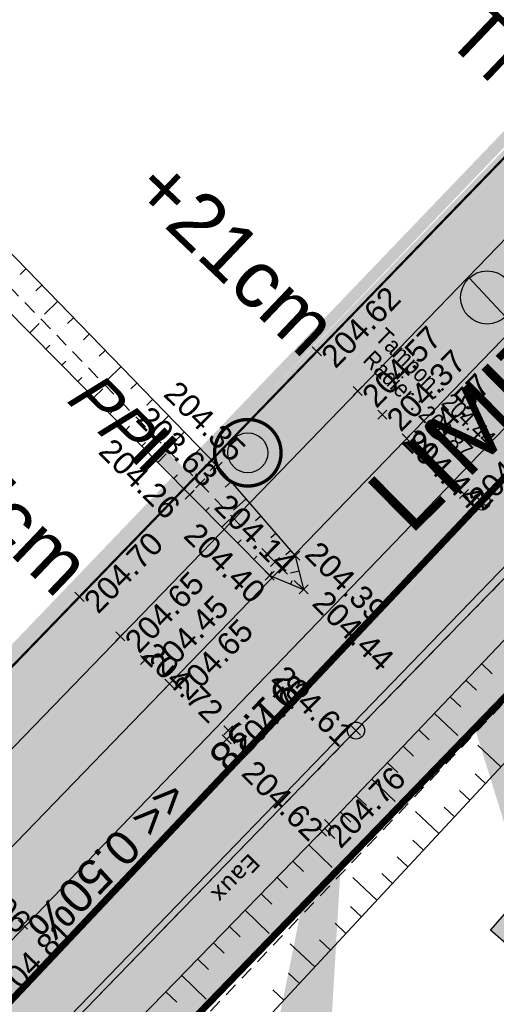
# Model space of a CAD drawing. Extents: x 1616800 to 1632437, y 2248456 to 2251974.
# Tile 18 of 256: x 1617863 to 1617884, y 2251315 to 2251358. Entities that reach past the tile are written whole.
import ezdxf
from ezdxf.enums import TextEntityAlignment as Align

# ---------------------------------------------------------------- set-up
doc = ezdxf.new("R2010")
doc.units = 0
doc.header["$LTSCALE"] = 2
doc.header["$PDMODE"] = 3
doc.header["$PDSIZE"] = 0.2
for name, pattern in [('AXES', [50.8, 31.75, -6.35, 6.35, -6.35]), ('CACHE2', [4.7625, 3.175, -1.5875]), ('CONTINU', [0]), ('FOSSE', [0.5, 0.3, -0.2]), ('Grille', [0.4, 0.2, -0.2])]:
    doc.linetypes.add(name, pattern=pattern)
doc.layers.get('0').update_dxf_attribs({"linetype": 'CONTINUOUS'})
doc.layers.add('-1-PAP-SURFACES-VOIRIE', color=1, linetype='CONTINUOUS', plot=False)
for name, color, linetype in [('0-PAP DEMANDE MAIRIE 20-06-2017', 5, 'CONTINUOUS'), ('01-PAP LOTS CONTOURS', 7, 'CONTINUOUS'), ('01-PAP- BORDURE AGGLOS', 30, 'CONTINUOUS'), ('01-PAP- BORDURE CAN CS1 ET PANNEAU SIGNAL', 5, 'CONTINUOUS'), ('01-PAP- BORDURE P1', 6, 'CONTINUOUS'), ('01-PAP- BORDURE T2', 1, 'CONTINUOUS'), ('01-PAP- NIVELLEMENT', 7, 'CONTINUOUS'), ('01-PAP- REVET EV', 93, 'CONTINUOUS'), ('01-PAP- REVET VOIE', 253, 'CONTINUOUS'), ('01-PAP-FILAIRE VOIE', 7, 'CONTINUOUS'), ('01-PAP-MARQUAGE AU SOL', 255, 'CONTINUOUS'), ('02-PAP-EP PROJET', 3, 'CONTINUOUS'), ('03-PAP-EU PROJET CANA', 1, 'CONTINUOUS'), ('03-PAP-EU TEXTE POUR 2000°', 1, 'CONTINUOUS'), ('06-PAP AEP PROJET', 5, 'CONTINUOUS'), ('06-PAP AEP PROJET TEXTE', 5, 'CONTINUOUS'), ('08-PAP RESEAU TELEPHONE PROJET', 95, 'CONTINUOUS'), ('09-PAP ECLAIRAGE PROJET', 6, 'CONTINUOUS'), ('09-TRANCHEE GAZ', 30, 'CONTINUOUS'), ('X-PTS TOPO-TEXTE TOPOALT', 8, 'CONTINUOUS'), ('X-PTS TOPO-TOPOPOINT', 8, 'CONTINUOUS'), ('Y - FDP TOPO-COTATION', 8, 'CONTINUOUS'), ('Y - FDP TOPO-LIMITES', 8, 'CONTINUOUS'), ('Y - FDP TOPO-LIMITES_ 98061', 8, 'CONTINUOUS'), ('Y - FDP TOPO-LOT CONTOUR', 8, 'CONTINUOUS'), ('Y - FDP TOPO-LOT COTATION', 8, 'CONTINUOUS'), ('Y-FDP TOPO-TOP_AXE_FOSSE', 8, 'CONTINUOUS'), ('Y-FDP TOPO-TOP_BARBULE', 8, 'CONTINUOUS'), ('Y-FDP TOPO-TOP_TALUS', 8, 'CONTINUOUS'), ('Y-RESEAU EXISTANT FDP-TOP_VANNE_RESEAU', 36, 'CONTINUOUS'), ('Y-RESEAU EXISTANT FDP-TOP_VANNE_SYMB', 36, 'CONTINUOUS'), ('Y-RESEAU EXISTANT FDP-TOP_VANNE_TEXTE', 36, 'CONTINUOUS'), ('ZZ- PAP ALT PTS PROJET', 7, 'CONTINUOUS'), ('ZZ-TopoCod', 5, 'CONTINUOUS')]:
    doc.layers.add(name, color=color, linetype=linetype)
doc.layers.add('01-PAP- REVET TROTTOIR', color=7, linetype='CONTINUOUS', true_color=0xddc49a)
doc.styles.add('Arial 2.0', font='arial.ttf', dxfattribs={"width": 0.99, "height": 0.4})
doc.styles.get("Standard").update_dxf_attribs({"font": 'arial.ttf'})
doc.styles.add('TEXTE-GAZ', font='arial.ttf', dxfattribs={"oblique": 13.5})
doc.styles.add('Verdana 2.0', font='verdana.ttf', dxfattribs={"width": 0.99, "height": 2})
doc.linetypes.add('EAUX_USÉES', pattern='A,20,-1,["EU",Standard,S=1,R=0,X=0,Y=-0.5],-2.5', length=23.5)

# ---------------------------------------------------------------- blocks, each defined once
blk = doc.blocks.new('TCPOINT')
at = {"color": 0}
blk.add_point((0, 0), dxfattribs=at)
at = {"layer": 'X-PTS TOPO-TEXTE TOPOALT'}
blk.add_attdef('ALT', text='', height=0.75, dxfattribs=at).set_placement((0.25, -0.25), align=Align.TOP_LEFT)
blk = doc.blocks.new('TCPOINT_2')
at = {"color": 0}
blk.add_point((0, 0), dxfattribs=at)
at = {"layer": 'X-PTS TOPO-TEXTE TOPOALT'}
blk.add_attdef('ALT', (0.25, 0.25), '', height=0.75, dxfattribs=at)
blk = doc.blocks.new('U014')
at = {"color": 0}
blk.add_line((0, 0), (0, 0), dxfattribs=at)
blk.add_circle((0, 0), 0.375, dxfattribs=at)
blk = doc.blocks.new('PAP PROJET NIV')
at = {"color": 0}
blk.add_point((0, 0), dxfattribs=at)
at = {"layer": 'ZZ- PAP ALT PTS PROJET', "style": 'Arial 2.0', "width": 0.99}
blk.add_attdef('ALT', text='', height=0.4, dxfattribs=at).set_placement((0.1, -0.1), align=Align.TOP_LEFT)
at = {"layer": 'ZZ-TopoCod', "style": 'Arial 2.0', "width": 0.99}
blk.add_attdef('COD', text='', height=0.12, dxfattribs=at).set_placement((-0.1, 0), align=Align.MIDDLE_RIGHT)
blk = doc.blocks.new('MAT HT 4.00m')
at = {"ltscale": 0.6}
h = blk.add_hatch(color=255, dxfattribs=at)
h.dxf.hatch_style = 1
edge = h.paths.add_edge_path()
edge.add_arc((1633920.685, 3151916.202), 0.9, 0, 360)
h = blk.add_hatch(color=256, dxfattribs=at)
h.dxf.hatch_style = 1
h.paths.add_polyline_path([(1633920.072, 3151916.861, 0.208298), (1633919.785, 3151916.202, 0.655221), (1633921.298, 3151915.543)])
blk.add_line((1633921.298, 3151915.543), (1633920.072, 3151916.861), dxfattribs=at)
blk.add_circle((1633920.685, 3151916.202), 0.9, dxfattribs=at)
blk = doc.blocks.new('RegardVisiteEU')
h = blk.add_hatch(color=256)
edge = h.paths.add_edge_path()
edge.add_arc((0, 0), 0.75, 180, 360)
edge.add_arc((0, 0), 0.75, 0, 180)
at = {"const_width": 0.075, "flags": 128}
blk.add_lwpolyline([(-0.75, 0, 1), (0.75, 0, 1)], format="xyb", close=True, dxfattribs=at)
at = {"flags": 128}
blk.add_lwpolyline([(0.45, 0, -1), (-0.45, 0, -1)], format="xyb", close=True, dxfattribs=at)
for radius in [0.75, 0.45]:
    blk.add_circle((0, 0), radius)
blk = doc.blocks.new('PP')
at = {"const_width": 0.3, "flags": 128}
for points in [[(1636799.564, 3159956.407), (1636800.875, 3159954.84)], [(1636799.18, 3159956.086), (1636800.491, 3159954.519)]]:
    blk.add_lwpolyline(points, dxfattribs=at)

msp = doc.modelspace()

# ---------------------------------------------------------------- hatches: boundary and pattern name
at = {"layer": '01-PAP- REVET EV'}
h = msp.add_hatch(color=256, dxfattribs=at)
h.dxf.hatch_style = 1
edge = h.paths.add_edge_path()
edge.add_arc((1617784.7073, 2251677.3653), 60, 247.742856, 257.468045, ccw=False)
edge.add_line((1617761.9814, 2251621.8357), (1617699.4389, 2251647.4316))
edge.add_arc((1617722.1648, 2251702.9612), 60, 233.989513, 247.742856, ccw=False)
edge.add_line((1617686.8888, 2251654.4266), (1617669.5974, 2251666.9943))
edge.add_line((1617669.5974, 2251666.9943), (1617668.4216, 2251665.3765))
edge.add_arc((1617669.2305, 2251664.7886), 1, 143.98951, 233.98951)
edge.add_line((1617668.6425, 2251663.9797), (1617685.125, 2251651.9999))
edge.add_arc((1617722.1648, 2251702.9612), 63, 233.989513, 247.742856)
edge.add_line((1617698.3026, 2251644.6551), (1617760.8451, 2251619.0592))
edge.add_arc((1617784.7073, 2251677.3653), 63, 247.742856, 257.468045)
edge.add_line((1617771.0373, 2251615.8662), (1617789.7089, 2251611.7159))
edge.add_arc((1617785.3692, 2251592.1924), 20, 59.33679, 77.46804, ccw=False)
edge.add_line((1617795.569, 2251609.396), (1617948.5955, 2251518.6683))
edge.add_arc((1617986.0799, 2251581.8916), 73.5, 239.336785, 245.06299)
edge.add_line((1617955.0907, 2251515.2438), (1617988.8085, 2251499.566))
edge.add_arc((1617979.9544, 2251480.5238), 21, -43.32991, 65.06299, ccw=False)
edge.add_line((1617995.2302, 2251466.1137), (1617894.4737, 2251359.3053))
edge.add_line((1617894.4737, 2251359.3053), (1617832.0097, 2251294.7553))
edge.add_arc((1617828.1495, 2251312.3365), 18, 282.38358, 315.94089)
edge.add_line((1617841.0847, 2251299.8193), (1617896.6428, 2251357.2328))
edge.add_line((1617896.6428, 2251357.2328), (1617997.4124, 2251464.0551))
edge.add_arc((1617979.9462, 2251480.5263), 24.0076, 316.6793, 423.74015)
edge.add_line((1617990.5682, 2251502.0563), (1617956.3555, 2251517.9641))
edge.add_arc((1617986.0799, 2251581.8916), 70.5, 239.336785, 245.06299, ccw=False)
edge.add_line((1617950.1255, 2251521.2489), (1617797.099, 2251611.9765))
edge.add_arc((1617785.3692, 2251592.1924), 23, 59.33679, 77.46804)
edge.add_line((1617790.3598, 2251614.6444), (1617771.6882, 2251618.7947))
h = msp.add_hatch(color=256, dxfattribs=at)
h.dxf.hatch_style = 1
edge = h.paths.add_edge_path()
edge.add_line((1618000.3795, 2251451.6653), (1618005.2256, 2251456.6501))
edge.add_line((1618005.2256, 2251456.6501), (1618002.5043, 2251459.2517))
edge.add_line((1618002.5043, 2251459.2517), (1617901.7042, 2251352.397))
edge.add_line((1617901.7042, 2251352.397), (1617845.5399, 2251294.3571))
edge.add_arc((1617858.4751, 2251281.8399), 18, 135.94089, 174.84047)
edge.add_line((1617840.548, 2251283.4586), (1617904.6571, 2251349.6964))
edge.add_line((1617904.6571, 2251349.6964), (1617934.7754, 2251382.3083))
edge.add_line((1617934.7754, 2251382.3083), (1618000.3795, 2251451.6653))
at = {"layer": '01-PAP- REVET TROTTOIR'}
h = msp.add_hatch(color=256, dxfattribs=at)
h.dxf.hatch_style = 1
edge = h.paths.add_edge_path()
edge.add_arc((1617784.7073, 2251677.3653), 65.5, 247.742856, 257.468045)
edge.add_line((1617770.4948, 2251613.4258), (1617789.1664, 2251609.2755))
edge.add_arc((1617785.3692, 2251592.1924), 17.5, 59.33679, 77.46804, ccw=False)
edge.add_line((1617794.294, 2251607.2455), (1617947.3206, 2251516.5179))
edge.add_arc((1617986.0799, 2251581.8916), 76, 239.336785, 245.06299)
edge.add_line((1617954.0366, 2251512.9769), (1617987.7544, 2251497.2991))
edge.add_arc((1617979.9544, 2251480.5238), 18.5, -43.32991, 65.06299, ccw=False)
edge.add_line((1617993.4116, 2251467.8292), (1617892.6661, 2251361.0323))
edge.add_line((1617892.6661, 2251361.0323), (1617834.6962, 2251301.1265))
edge.add_line((1617834.6962, 2251301.1265), (1617823.5125, 2251297.7306))
edge.add_arc((1617826.1974, 2251309.638), 12.2064, 225.71227, 257.29336, ccw=False)
edge.add_line((1617817.6742, 2251300.9002), (1617815.7598, 2251302.776))
edge.add_line((1617815.7598, 2251302.776), (1617814.0101, 2251300.9903))
edge.add_line((1617814.0101, 2251300.9903), (1617815.7202, 2251299.3168))
edge.add_arc((1617828.1494, 2251312.3364), 17.9999, 226.32876, 282.38379)
edge.add_line((1617832.0097, 2251294.7553), (1617894.4737, 2251359.3053))
edge.add_line((1617894.4737, 2251359.3053), (1617995.2302, 2251466.1137))
edge.add_arc((1617979.9544, 2251480.5238), 21, 316.67009, 425.06299)
edge.add_line((1617988.8085, 2251499.566), (1617955.0907, 2251515.2438))
edge.add_arc((1617986.0799, 2251581.8916), 73.5, 239.336785, 245.06299, ccw=False)
edge.add_line((1617948.5955, 2251518.6683), (1617795.569, 2251609.396))
edge.add_arc((1617785.3692, 2251592.1924), 20, 59.33679, 77.46804)
edge.add_line((1617789.7089, 2251611.7159), (1617771.0373, 2251615.8662))
edge.add_arc((1617784.7073, 2251677.3653), 63, 247.742856, 257.468045, ccw=False)
edge.add_line((1617760.8451, 2251619.0592), (1617698.3026, 2251644.6551))
edge.add_arc((1617722.1648, 2251702.9612), 63, 233.989513, 247.742856, ccw=False)
edge.add_line((1617685.125, 2251651.9999), (1617668.6425, 2251663.9797))
edge.add_arc((1617669.2305, 2251664.7886), 1, 143.98951, 233.98951, ccw=False)
edge.add_line((1617668.4216, 2251665.3765), (1617669.5974, 2251666.9943))
edge.add_line((1617669.5974, 2251666.9943), (1617667.9796, 2251668.1702))
edge.add_arc((1617651.5175, 2251645.5207), 28, 53.98951, 58.44705)
edge.add_line((1617666.1695, 2251669.3811), (1617662.9857, 2251665.0006))
edge.add_line((1617662.9857, 2251665.0006), (1617690.045, 2251645.3333))
edge.add_line((1617690.045, 2251645.3333), (1617759.8982, 2251616.7454))
at = {"layer": '01-PAP- REVET VOIE'}
h = msp.add_hatch(color=256, dxfattribs=at)
h.dxf.hatch_style = 1
edge = h.paths.add_edge_path()
edge.add_line((1617518.4701, 2251589.3779), (1617548.9396, 2251559.1036))
edge.add_arc((1617561.6466, 2251571.8523), 18, 134.27861, 225.09375, ccw=False)
edge.add_line((1617549.08, 2251584.7395), (1617566.9993, 2251602.2132))
edge.add_line((1617566.9993, 2251602.2132), (1617574.1589, 2251609.1947))
edge.add_line((1617574.1589, 2251609.1947), (1617587.046, 2251621.7614))
edge.add_line((1617587.046, 2251621.7614), (1617599.9332, 2251634.328))
edge.add_line((1617599.9332, 2251634.328), (1617607.0927, 2251641.3095))
edge.add_line((1617607.0927, 2251641.3095), (1617631.9693, 2251665.5674))
edge.add_arc((1617651.5175, 2251645.5207), 28, 58.44705, 134.27861, ccw=False)
edge.add_arc((1617651.5175, 2251645.5207), 28, 53.98951, 58.44705, ccw=False)
edge.add_line((1617667.9796, 2251668.1702), (1617669.5974, 2251666.9943))
edge.add_line((1617669.5974, 2251666.9943), (1617686.8888, 2251654.4266))
edge.add_arc((1617722.1648, 2251702.9612), 60, 233.989513, 247.742856)
edge.add_line((1617699.4389, 2251647.4316), (1617761.9814, 2251621.8357))
edge.add_arc((1617784.7073, 2251677.3653), 60, 247.742856, 257.468045)
edge.add_line((1617771.6882, 2251618.7947), (1617790.3598, 2251614.6444))
edge.add_arc((1617785.3692, 2251592.1924), 23, 59.33679, 77.46804, ccw=False)
edge.add_line((1617797.099, 2251611.9765), (1617950.1255, 2251521.2489))
edge.add_arc((1617986.0799, 2251581.8916), 70.5, 239.336785, 245.06299)
edge.add_line((1617956.3555, 2251517.9641), (1617990.5682, 2251502.0563))
edge.add_arc((1617979.9462, 2251480.5263), 24.0076, -43.3207, 63.74015, ccw=False)
edge.add_line((1617997.4124, 2251464.0551), (1617896.6428, 2251357.2328))
edge.add_line((1617896.6428, 2251357.2328), (1617841.0847, 2251299.8193))
edge.add_arc((1617828.0846, 2251312.4528), 18.1276, 226.78814, 315.81935, ccw=False)
edge.add_line((1617815.6727, 2251299.241), (1617845.7894, 2251269.0699))
edge.add_arc((1617858.4751, 2251281.8399), 18, 135.94089, 225.18966, ccw=False)
edge.add_line((1617845.5399, 2251294.3571), (1617901.7042, 2251352.397))
edge.add_line((1617901.7042, 2251352.397), (1618002.5043, 2251459.2517))
edge.add_arc((1617979.9481, 2251480.5257), 31.0059, 316.6756, 424.04236)
edge.add_line((1617993.5196, 2251508.4037), (1617959.3069, 2251524.3115))
edge.add_arc((1617986.0799, 2251581.8916), 63.5, 239.336785, 245.06299, ccw=False)
edge.add_line((1617953.6954, 2251527.2701), (1617941.7384, 2251534.3593))
edge.add_line((1617941.7384, 2251534.3593), (1617933.1366, 2251539.4592))
edge.add_line((1617933.1366, 2251539.4592), (1617917.6534, 2251548.639))
edge.add_line((1617917.6534, 2251548.639), (1617902.1702, 2251557.8189))
edge.add_line((1617902.1702, 2251557.8189), (1617893.5684, 2251562.9188))
edge.add_line((1617893.5684, 2251562.9188), (1617862.6019, 2251581.2785))
edge.add_line((1617862.6019, 2251581.2785), (1617854.0001, 2251586.3784))
edge.add_line((1617854.0001, 2251586.3784), (1617838.5168, 2251595.5582))
edge.add_line((1617838.5168, 2251595.5582), (1617823.0336, 2251604.738))
edge.add_line((1617823.0336, 2251604.738), (1617814.4318, 2251609.8379))
edge.add_line((1617814.4318, 2251609.8379), (1617800.6689, 2251617.9978))
edge.add_arc((1617785.3692, 2251592.1924), 30, 59.33679, 77.46804)
edge.add_line((1617791.8787, 2251621.4777), (1617773.2071, 2251625.628))
edge.add_arc((1617784.7073, 2251677.3653), 53, 247.74286, 257.46804, ccw=False)
edge.add_line((1617764.6328, 2251628.3141), (1617702.0903, 2251653.91))
edge.add_arc((1617722.1648, 2251702.9612), 53, 233.98951, 247.74286, ccw=False)
edge.add_line((1617691.0043, 2251660.089), (1617673.713, 2251672.6567))
edge.add_line((1617673.713, 2251672.6567), (1617672.0952, 2251673.8326))
edge.add_arc((1617651.5175, 2251645.5207), 35, 53.98951, 67.27562)
edge.add_arc((1617651.5175, 2251645.5207), 35, 67.27562, 134.27861)
edge.add_line((1617627.0823, 2251670.5791), (1617543.7064, 2251589.2767))
edge.add_arc((1617531.1397, 2251602.1639), 18, 280.7213, 314.27861, ccw=False)
edge.add_arc((1617531.1397, 2251602.1639), 18, 225.26192, 280.7213, ccw=False)

# ---------------------------------------------------------------- linework, layer by layer
at = {"layer": '-1-PAP-SURFACES-VOIRIE', "flags": 128}
msp.add_lwpolyline([(1617997.4124, 2251464.0551), (1617896.6428, 2251357.2328), (1617841.0847, 2251299.8193, -0.4092698), (1617815.6727, 2251299.241), (1617845.7894, 2251269.0699, -0.4103785), (1617845.5399, 2251294.3571), (1617901.7042, 2251352.397), (1618002.5043, 2251459.2517, 0.5060499)], format="xyb", dxfattribs=at)
at = {"layer": '0-PAP DEMANDE MAIRIE 20-06-2017', "const_width": 0.3, "flags": 128}
msp.add_lwpolyline([(1617839.028, 2251281.8757), (1617904.6571, 2251349.6964), (1617947.8706, 2251396.066), (1618016.0396, 2251467.7735), (1618039.1855, 2251491.5817)], dxfattribs=at)
at = {"layer": '0-PAP DEMANDE MAIRIE 20-06-2017', "color": 96, "linetype": 'CACHE2', "const_width": 0.5, "flags": 128}
msp.add_lwpolyline([(1617836.922, 2251303.7987), (1617911.6647, 2251381.7565), (1617957.1616, 2251430.0335), (1618001.7546, 2251476.8538)], dxfattribs=at)
at = {"layer": '01-PAP LOTS CONTOURS', "const_width": 0.1, "flags": 128}
msp.add_lwpolyline([(1617847.8922, 2251475.7862), (1617956.6559, 2251428.8657), (1617892.6661, 2251361.0323), (1617834.6962, 2251301.1265), (1617823.5125, 2251297.7306), (1617772.3567, 2251348.6685), (1617822.4365, 2251432.9471)], close=True, dxfattribs=at)
at = {"layer": '01-PAP- BORDURE AGGLOS', "linetype": 'CACHE2', "ltscale": 0.5, "const_width": 0.5, "flags": 128}
msp.add_lwpolyline([(1617659.75, 2251667.3524), (1617690.045, 2251645.3333), (1617759.8982, 2251616.7454, 0.0424596), (1617770.4948, 2251613.4258), (1617789.1664, 2251609.2755, -0.079278), (1617794.294, 2251607.2455), (1617947.3206, 2251516.5179, 0.0249905), (1617954.0366, 2251512.9769), (1617987.7544, 2251497.2991, -0.0482967), (1617990.8277, 2251495.4912), (1617995.5954, 2251470.644, -0.0482558), (1617993.4116, 2251467.8292), (1617892.6661, 2251361.0323), (1617834.6962, 2251301.1265), (1617823.5125, 2251297.7306, -0.1386774), (1617817.6742, 2251300.9002), (1617815.7598, 2251302.776)], format="xyb", dxfattribs=at)
at = {"layer": '01-PAP- BORDURE CAN CS1 ET PANNEAU SIGNAL', "linetype": 'AXES', "ltscale": 0.1, "const_width": 0.5, "flags": 128}
msp.add_lwpolyline([(1617814.0101, 2251300.9903), (1617815.5517, 2251299.4797, 0.401534), (1617840.5095, 2251299.2249), (1617896.6428, 2251357.2328), (1617997.4124, 2251464.0551)], format="xyb", dxfattribs=at)
at = {"layer": '01-PAP- BORDURE P1', "linetype": 'Grille', "ltscale": 2, "const_width": 0.5, "flags": 128}
msp.add_lwpolyline([(1617669.5974, 2251666.9943), (1617668.4216, 2251665.3765, 0.4142136), (1617668.6425, 2251663.9797), (1617685.125, 2251651.9999, 0.0600824), (1617698.3026, 2251644.6551), (1617760.8451, 2251619.0592, 0.0424596), (1617771.0373, 2251615.8662), (1617789.7089, 2251611.7159, -0.079278), (1617795.569, 2251609.396), (1617948.5955, 2251518.6683, 0.0249905), (1617955.0907, 2251515.2438), (1617988.8085, 2251499.566, -0.5116867), (1617995.2302, 2251466.1137), (1617894.4737, 2251359.3053), (1617832.0097, 2251294.7553)], format="xyb", dxfattribs=at)
at = {"layer": '01-PAP- BORDURE T2', "const_width": 0.5, "flags": 128}
msp.add_lwpolyline([(1618002.5043, 2251459.2517), (1617901.7042, 2251352.397), (1617845.5399, 2251294.3571, 0.4103785), (1617845.7894, 2251269.0699), (1617861.3992, 2251253.5631)], format="xyb", dxfattribs=at)
at = {"layer": '01-PAP-FILAIRE VOIE', "flags": 128}
for points in [[(1617543.7064, 2251589.2767), (1617627.0823, 2251670.5791, -0.3653994), (1617672.0952, 2251673.8326), (1617691.0043, 2251660.089, 0.0600824), (1617702.0903, 2251653.91), (1617764.6328, 2251628.3141, 0.0424596), (1617773.2071, 2251625.628), (1617791.8787, 2251621.4777, -0.079278), (1617800.6689, 2251617.9978), (1617953.6954, 2251527.2701, 0.0249905), (1617959.3069, 2251524.3115), (1617993.0247, 2251508.6338, -0.5116867), (1618002.5043, 2251459.2517), (1617901.7042, 2251352.397), (1617845.5399, 2251294.3571, 0.4103785), (1617845.7894, 2251269.0699), (1617861.3992, 2251253.5631)], [(1617798.0551, 2251316.6239), (1617815.5517, 2251299.4797, 0.4160445), (1617841.0847, 2251299.8193), (1617896.6428, 2251357.2328), (1617997.4124, 2251464.0551, 0.5116867), (1617990.0734, 2251502.2864), (1617956.3555, 2251517.9641, -0.0249905), (1617950.1255, 2251521.2489), (1617797.099, 2251611.9765, 0.079278), (1617790.3598, 2251614.6444)], [(1617832.0097, 2251294.7553), (1617894.4737, 2251359.3053), (1617995.2302, 2251466.1137, 0.5116867), (1617988.8085, 2251499.566), (1617955.0907, 2251515.2438, -0.0249905), (1617948.5955, 2251518.6683), (1617795.569, 2251609.396, 0.079278), (1617789.7089, 2251611.7159)], [(1617799.8048, 2251318.4095), (1617817.6742, 2251300.9002, 0.1386774), (1617823.5125, 2251297.7306), (1617834.6962, 2251301.1265), (1617892.6661, 2251361.0323), (1617993.4116, 2251467.8292, 0.5116867), (1617987.7544, 2251497.2991), (1617954.0366, 2251512.9769, -0.0249905), (1617947.3206, 2251516.5179), (1617794.294, 2251607.2455, 0.079278), (1617789.1664, 2251609.2755, 0.079278)]]:
    msp.add_lwpolyline(points, format="xyb", dxfattribs=at)
at = {"layer": '01-PAP-FILAIRE VOIE'}
msp.add_lwpolyline([(1617764.0901, 2251631.7521), (1617798.0424, 2251624.2052), (1617955.7354, 2251530.7108, 0.0249905), (1617960.9934, 2251527.9386), (1618039.1855, 2251491.5817), (1618016.0396, 2251467.7735), (1618000.3795, 2251451.6653), (1617934.7754, 2251382.3083), (1617904.6571, 2251349.6964), (1617840.9422, 2251283.8538)], format="xyb", dxfattribs=at)
at = {"layer": '01-PAP-MARQUAGE AU SOL', "linetype": 'CACHE2', "ltscale": 2, "const_width": 0.4}
msp.add_lwpolyline([(1617533.5257, 2251574.4607), (1617629.5258, 2251668.0733, -0.3653994), (1617670.0374, 2251671.0014), (1617688.9466, 2251657.2578, 0.0600824), (1617700.7646, 2251650.6708), (1617763.3071, 2251625.0749, 0.0424596), (1617772.4477, 2251622.2114), (1617791.1193, 2251618.061, -0.079278), (1617798.884, 2251614.9872), (1617951.9105, 2251524.2595, 0.0249905), (1617957.8312, 2251521.1378), (1617991.549, 2251505.4601, -0.5116867), (1617999.9583, 2251461.6534), (1617899.1735, 2251354.8149), (1617830.7647, 2251284.1216)], format="xyb", dxfattribs=at)
at = {"layer": '02-PAP-EP PROJET', "linetype": 'AXES', "lineweight": -3, "ltscale": 0.02, "const_width": 1, "elevation": 2.8223, "flags": 128}
msp.add_lwpolyline([(1617856.7966, 2251317.7652), (1617866.3167, 2251312.6023)], dxfattribs=at)
at = {"layer": '03-PAP-EU PROJET CANA', "const_width": 1, "flags": 128}
msp.add_lwpolyline([(1617872.6533, 2251339.035), (1617879.9257, 2251334.8936)], dxfattribs=at)
at = {"layer": '03-PAP-EU TEXTE POUR 2000°', "flags": 128}
msp.add_lwpolyline([(1617885.9677, 2251321.2172, 3, 0, 0), (1617880.2285, 2251334.6943, 0, 0, 0)], format="xyseb", dxfattribs=at)
at = {"layer": '06-PAP AEP PROJET', "linetype": 'CACHE2', "ltscale": 0.2, "const_width": 0.6, "flags": 128}
msp.add_lwpolyline([(1617877.8873, 2251330.2986), (1617868.8225, 2251338.9483)], dxfattribs=at)
at = {"layer": '06-PAP AEP PROJET', "linetype": 'CONTINU', "ltscale": 0.2, "flags": 128}
msp.add_lwpolyline([(1617874.5464, 2251309.1447, 3, 0, 0), (1617877.2951, 2251330.405, 0, 0, 0)], format="xyseb", dxfattribs=at)
at = {"layer": '08-PAP RESEAU TELEPHONE PROJET', "linetype": 'AXES', "ltscale": 0.05, "const_width": 0.8, "flags": 128}
msp.add_lwpolyline([(1617969.3843, 2251507.2384), (1617989.1394, 2251497.9917, -0.4923605), (1617994.6393, 2251466.9308), (1617943.8205, 2251413.6426), (1617833.2115, 2251297.8964)], format="xyb", dxfattribs=at)
at = {"layer": '09-PAP ECLAIRAGE PROJET', "linetype": 'CACHE2', "ltscale": 0.2, "const_width": 0.6, "flags": 128}
msp.add_lwpolyline([(1617835.8758, 2251296.7221), (1617996.8619, 2251466.7043, 0.11563), (1618001.3098, 2251475.5712, 0.11563)], format="xyb", dxfattribs=at)
at = {"layer": '09-TRANCHEE GAZ', "linetype": 'CACHE2', "ltscale": 0.2, "const_width": 0.6, "flags": 128}
msp.add_lwpolyline([(1617557.6682, 2251612.8519), (1617561.794, 2251608.2637), (1617598.9063, 2251645.0422), (1617632.473, 2251676.6833), (1617647.1563, 2251681.8309), (1617692.0686, 2251648.4173), (1617762.0482, 2251618.6142), (1617795.0225, 2251610.0213), (1617879.512, 2251560.8873), (1617954.7915, 2251516.1913), (1617993.0078, 2251498.2577), (1618000.7752, 2251485.3428), (1618001.3029, 2251472.2595), (1617832.6749, 2251293.9695), (1617822.3765, 2251283.5687)], dxfattribs=at)
at = {"layer": 'Y - FDP TOPO-LIMITES', "flags": 128}
msp.add_lwpolyline([(1617826.4283, 2251294.8169), (1617840.4495, 2251294.9641), (1617903.8303, 2251360.7956), (1617822.4365, 2251432.9471)], dxfattribs=at)
at = {"layer": 'Y - FDP TOPO-LIMITES_ 98061', "flags": 128}
msp.add_lwpolyline([(1617934.7754, 2251382.3083), (1617969.9379, 2251352.0601), (1617999.4777, 2251326.37), (1618016.3138, 2251311.8142), (1618115.6175, 2251197.6704), (1618010.804, 2251118.9442), (1618000.033, 2251119.6372), (1617987.9627, 2251132.6017), (1617972.2675, 2251149.4576), (1617957.6492, 2251163.9861), (1617839.028, 2251281.8757), (1617904.6571, 2251349.6964)], close=True, dxfattribs=at)
at = {"layer": 'Y - FDP TOPO-LOT CONTOUR', "flags": 128}
msp.add_lwpolyline([(1617822.4365, 2251432.9471), (1617772.3567, 2251348.6685), (1617826.4283, 2251294.8169), (1617840.4495, 2251294.9641), (1617903.8303, 2251360.7956)], close=True, dxfattribs=at)
at = {"layer": 'Y-FDP TOPO-TOP_AXE_FOSSE', "linetype": 'FOSSE', "flags": 128}
for points in [[(1617808.0932, 2251402.5416), (1617823.1749, 2251385.9677), (1617838.5631, 2251369.8505), (1617855.5748, 2251353.1388), (1617870.5662, 2251337.6916), (1617873.8427, 2251334.2372), (1617875.1064, 2251333.0335)], [(1617923.8099, 2251369.998), (1617893.3189, 2251337.936), (1617862.2823, 2251305.3307), (1617838.2822, 2251281.1784)]]:
    msp.add_lwpolyline(points, dxfattribs=at)
at = {"layer": 'Y-FDP TOPO-TOP_BARBULE'}
for p, q in [((1617862.897, 2251347.1164), (1617862.6434, 2251346.8703)), ((1617863.5935, 2251346.3989), (1617863.3398, 2251346.1527)), ((1617864.2899, 2251345.6813), (1617863.7192, 2251345.1274)), ((1617864.9864, 2251344.9637), (1617864.7327, 2251344.7175)), ((1617863.067, 2251344.3001), (1617863.4825, 2251344.711)), ((1617865.6829, 2251344.2461), (1617865.4292, 2251343.9999)), ((1617863.7702, 2251343.5891), (1617863.9526, 2251343.7695)), ((1617866.3793, 2251343.5285), (1617866.1257, 2251343.2823)), ((1617864.4735, 2251342.8782), (1617864.6536, 2251343.0563)), ((1617867.0758, 2251342.8109), (1617866.505, 2251342.2569)), ((1617865.1767, 2251342.1672), (1617865.3546, 2251342.3431)), ((1617865.8799, 2251341.4562), (1617866.2751, 2251341.8471)), ((1617867.7723, 2251342.0933), (1617867.5186, 2251341.8471)), ((1617868.4687, 2251341.3757), (1617868.2151, 2251341.1295)), ((1617866.5831, 2251340.7452), (1617866.7565, 2251340.9167)), ((1617869.1652, 2251340.6581), (1617868.9115, 2251340.4119)), ((1617867.2863, 2251340.0342), (1617867.4575, 2251340.2035)), ((1617869.8617, 2251339.9405), (1617869.2908, 2251339.3865)), ((1617867.9896, 2251339.3233), (1617868.1585, 2251339.4903)), ((1617870.5581, 2251339.2229), (1617870.3044, 2251338.9767)), ((1617868.6928, 2251338.6123), (1617869.0678, 2251338.9832)), ((1617871.2546, 2251338.5053), (1617871.0009, 2251338.2591)), ((1617869.396, 2251337.9013), (1617869.5604, 2251338.0639)), ((1617871.9157, 2251337.7552), (1617871.6583, 2251337.5311)), ((1617870.0992, 2251337.1903), (1617870.2613, 2251337.3507)), ((1617872.5724, 2251337.0011), (1617872.0175, 2251336.5177)), ((1617870.8025, 2251336.4794), (1617870.9596, 2251336.6348)), ((1617873.2292, 2251336.247), (1617872.9932, 2251336.0415)), ((1617871.5057, 2251335.7684), (1617871.848, 2251336.107)), ((1617873.886, 2251335.4929), (1617873.6607, 2251335.2967)), ((1617872.209, 2251335.0575), (1617872.3561, 2251335.203)), ((1617872.9122, 2251334.3465), (1617873.0544, 2251334.4872)), ((1617874.5427, 2251334.7388), (1617874.3291, 2251334.5528)), ((1617873.6156, 2251333.6358), (1617873.7265, 2251333.8027)), ((1617874.9085, 2251333.8334), (1617874.5264, 2251333.7388)), ((1617874.5428, 2251333.2612), (1617874.6104, 2251333.4286)), ((1617882.935, 2251329.7579), (1617883.3892, 2251329.3248)), ((1617882.2449, 2251329.0342), (1617882.6993, 2251328.6009)), ((1617881.5548, 2251328.3104), (1617882.0094, 2251327.877)), ((1617880.8647, 2251327.5867), (1617881.888, 2251326.611)), ((1617880.1746, 2251326.863), (1617880.6297, 2251326.4291)), ((1617883.7788, 2251325.2405), (1617882.7668, 2251326.1823)), ((1617879.4846, 2251326.1393), (1617879.9398, 2251325.7052)), ((1617878.7945, 2251325.4156), (1617879.2499, 2251324.9813)), ((1617883.0975, 2251324.5085), (1617882.645, 2251324.9296)), ((1617878.1044, 2251324.6918), (1617879.1295, 2251323.7143)), ((1617882.4162, 2251323.7765), (1617881.961, 2251324.2002)), ((1617877.4143, 2251323.9681), (1617877.8701, 2251323.5335)), ((1617876.7242, 2251323.2444), (1617877.1802, 2251322.8096)), ((1617881.0536, 2251322.3125), (1617880.017, 2251323.2772)), ((1617881.7349, 2251323.0445), (1617881.2769, 2251323.4707)), ((1617876.0321, 2251322.5226), (1617876.4845, 2251322.0822)), ((1617880.3723, 2251321.5805), (1617879.9088, 2251322.0118)), ((1617875.3345, 2251321.8061), (1617876.3585, 2251320.8093)), ((1617874.637, 2251321.0896), (1617875.0948, 2251320.6439)), ((1617879.691, 2251320.8485), (1617879.2248, 2251321.2824)), ((1617879.0097, 2251320.1165), (1617878.5408, 2251320.5529)), ((1617873.9394, 2251320.373), (1617874.3999, 2251319.9248)), ((1617878.3284, 2251319.3845), (1617877.2672, 2251320.3722)), ((1617873.2419, 2251319.6565), (1617873.705, 2251319.2056)), ((1617872.5443, 2251318.94), (1617873.5924, 2251317.9196)), ((1617877.6471, 2251318.6525), (1617877.1727, 2251319.094)), ((1617871.8468, 2251318.2235), (1617872.3153, 2251317.7674)), ((1617876.9658, 2251317.9205), (1617876.4887, 2251318.3645)), ((1617876.2845, 2251317.1885), (1617875.8046, 2251317.6351)), ((1617871.1492, 2251317.5069), (1617871.6204, 2251317.0482)), ((1617875.6032, 2251316.4565), (1617874.5174, 2251317.4671)), ((1617870.4517, 2251316.7904), (1617870.9255, 2251316.3291)), ((1617869.7541, 2251316.0739), (1617870.8263, 2251315.03)), ((1617874.9219, 2251315.7245), (1617874.4366, 2251316.1762)), ((1617874.2406, 2251314.9925), (1617873.7525, 2251315.4467)), ((1617869.0566, 2251315.3573), (1617869.5358, 2251314.8908))]:
    msp.add_line(p, q, dxfattribs=at)
at = {"layer": 'Y-FDP TOPO-TOP_TALUS', "linetype": 'Continuous', "flags": 128}
for points in [[(1617808.8766, 2251403.3656), (1617823.9528, 2251386.8618), (1617839.3549, 2251370.8534), (1617856.402, 2251353.8084), (1617871.3299, 2251338.4278), (1617874.7408, 2251334.5113), (1617875.1064, 2251333.0335)], [(1617807.5511, 2251401.8798), (1617822.5535, 2251385.4065), (1617837.9988, 2251369.2979), (1617854.9082, 2251352.5489), (1617870.0993, 2251337.1902), (1617873.615, 2251333.636), (1617875.1064, 2251333.0335)], [(1617922.4739, 2251371.489), (1617906.6499, 2251354.7335), (1617891.6049, 2251338.8502), (1617876.2209, 2251322.7166), (1617842.435, 2251288.0115), (1617836.8498, 2251282.1815), (1617837.0642, 2251281.9678)], [(1617925.2349, 2251368.748), (1617894.5694, 2251336.8343), (1617863.9748, 2251303.9626), (1617840.9984, 2251280.9394), (1617846.5607, 2251274.9833)]]:
    msp.add_lwpolyline(points, dxfattribs=at)
at = {"layer": 'Y-RESEAU EXISTANT FDP-TOP_VANNE_RESEAU', "flags": 128}
for points in [[(1617883.1823, 2251337.1606), (1617913.4166, 2251368.8582)], [(1617883.1823, 2251337.1606), (1617913.4166, 2251368.8582)], [(1617852.4621, 2251304.6014), (1617882.6661, 2251336.6164)], [(1617852.4621, 2251304.6014), (1617882.6661, 2251336.6164)]]:
    msp.add_lwpolyline(points, dxfattribs=at)
at = {"layer": 'Y-RESEAU EXISTANT FDP-TOP_VANNE_RESEAU', "linetype": 'FOSSE', "elevation": 213.053, "flags": 128}
msp.add_lwpolyline([(1617904.7688, 2251354.8791), (1617877.4085, 2251326.8306), (1617849.353, 2251297.9603)], dxfattribs=at)
at = {"layer": 'Y-RESEAU EXISTANT FDP-TOP_VANNE_RESEAU', "elevation": 213.053, "flags": 128}
msp.add_lwpolyline([(1617904.7688, 2251354.8791), (1617877.4085, 2251326.8306), (1617849.353, 2251297.9603)], dxfattribs=at)
at = {"layer": 'Y-RESEAU EXISTANT FDP-TOP_VANNE_SYMB', "linetype": 'EAUX_USÉES', "const_width": 0.3, "flags": 128}
msp.add_lwpolyline([(1617756.6593, 2251200.099), (1617818.7345, 2251267.7053), (1617852.2065, 2251304.3287), (1617882.9252, 2251336.8892), (1617913.6636, 2251369.127), (1617944.9516, 2251401.717), (1617976.0216, 2251434.323), (1618006.7946, 2251467.044), (1618036.9536, 2251500.294)], dxfattribs=at)

# ---------------------------------------------------------------- block references
at = {"layer": '01-PAP- NIVELLEMENT'}
ref = msp.add_blockref('PAP PROJET NIV', (1617875.6879, 2251343.4872, 204.6222), dxfattribs=at)
ref.add_attrib('ALT', '204.62', dxfattribs={"layer": 'ZZ- PAP ALT PTS PROJET', "height": 1, "rotation": 45.94089, "style": 'Arial 2.0', "width": 0.99}).set_placement((1617875.7879, 2251343.3872, 204.6222), align=Align.TOP_LEFT)
ref = msp.add_blockref('PAP PROJET NIV', (1617877.4845, 2251341.7487, 204.5722), dxfattribs=at)
ref.add_attrib('ALT', '204.57', dxfattribs={"layer": 'ZZ- PAP ALT PTS PROJET', "height": 1, "rotation": 45.94089, "style": 'Arial 2.0', "width": 0.99}).set_placement((1617877.5845, 2251341.6487, 204.5722), align=Align.TOP_LEFT)
ref = msp.add_blockref('PAP PROJET NIV', (1617878.5624, 2251340.7056, 204.3722), dxfattribs=at)
ref.add_attrib('ALT', '204.37', dxfattribs={"layer": 'ZZ- PAP ALT PTS PROJET', "height": 1, "rotation": 45.94089, "style": 'Arial 2.0', "width": 0.99}).set_placement((1617878.6624, 2251340.6056, 204.3722), align=Align.TOP_LEFT)
ref = msp.add_blockref('PAP PROJET NIV', (1617879.6404, 2251339.6625, 204.5722), dxfattribs=at)
ref.add_attrib('ALT', '204.57', dxfattribs={"layer": 'ZZ- PAP ALT PTS PROJET', "height": 1, "rotation": 45.94089, "style": 'Arial 2.0', "width": 0.99}).set_placement((1617879.7404, 2251339.5625, 204.5722), align=Align.TOP_LEFT)
ref = msp.add_blockref('PAP PROJET NIV', (1617882.1555, 2251337.2286, 204.6597), dxfattribs=at)
ref.add_attrib('ALT', '204.66', dxfattribs={"layer": 'ZZ- PAP ALT PTS PROJET', "height": 1, "rotation": 45.94089, "style": 'Arial 2.0', "width": 0.99}).set_placement((1617882.2555, 2251337.1286, 204.6597), align=Align.TOP_LEFT)
ref = msp.add_blockref('PAP PROJET NIV', (1617865.2569, 2251332.7079, 204.6972), dxfattribs=at)
ref.add_attrib('ALT', '204.70', dxfattribs={"layer": 'ZZ- PAP ALT PTS PROJET', "height": 1, "rotation": 45.94089, "style": 'Arial 2.0', "width": 0.99}).set_placement((1617865.3569, 2251332.6079, 204.6972), align=Align.TOP_LEFT)
ref = msp.add_blockref('PAP PROJET NIV', (1617867.0535, 2251330.9694, 204.6472), dxfattribs=at)
ref.add_attrib('ALT', '204.65', dxfattribs={"layer": 'ZZ- PAP ALT PTS PROJET', "height": 1, "rotation": 45.94089, "style": 'Arial 2.0', "width": 0.99}).set_placement((1617867.1535, 2251330.8694, 204.6472), align=Align.TOP_LEFT)
ref = msp.add_blockref('PAP PROJET NIV', (1617868.1314, 2251329.9263, 204.4472), dxfattribs=at)
ref.add_attrib('ALT', '204.45', dxfattribs={"layer": 'ZZ- PAP ALT PTS PROJET', "height": 1, "rotation": 45.94089, "style": 'Arial 2.0', "width": 0.99}).set_placement((1617868.2314, 2251329.8263, 204.4472), align=Align.TOP_LEFT)
ref = msp.add_blockref('PAP PROJET NIV', (1617869.2094, 2251328.8832, 204.6472), dxfattribs=at)
ref.add_attrib('ALT', '204.65', dxfattribs={"layer": 'ZZ- PAP ALT PTS PROJET', "height": 1, "rotation": 45.94089, "style": 'Arial 2.0', "width": 0.99}).set_placement((1617869.3094, 2251328.7832, 204.6472), align=Align.TOP_LEFT)
ref = msp.add_blockref('PAP PROJET NIV', (1617871.7245, 2251326.4493, 204.7347), dxfattribs=at)
ref.add_attrib('ALT', '204.73', dxfattribs={"layer": 'ZZ- PAP ALT PTS PROJET', "height": 1, "rotation": 45.94089, "style": 'Arial 2.0', "width": 0.99}).set_placement((1617871.8245, 2251326.3493, 204.7347), align=Align.TOP_LEFT)
ref = msp.add_blockref('PAP PROJET NIV', (1617875.9109, 2251322.3982, 204.7641), dxfattribs=at)
ref.add_attrib('ALT', '204.76', dxfattribs={"layer": 'ZZ- PAP ALT PTS PROJET', "height": 1, "rotation": 45.94089, "style": 'Arial 2.0', "width": 0.99}).set_placement((1617876.0109, 2251322.2982, 204.7641), align=Align.TOP_LEFT)
ref = msp.add_blockref('PAP PROJET NIV', (1617861.2935, 2251315.6699, 204.8097), dxfattribs=at)
ref.add_attrib('ALT', '204.81', dxfattribs={"layer": 'ZZ- PAP ALT PTS PROJET', "height": 1, "rotation": 45.94089, "style": 'Arial 2.0', "width": 0.99}).set_placement((1617861.3935, 2251315.5699, 204.8097), align=Align.TOP_LEFT)
at = {"layer": '03-PAP-EU PROJET CANA', "lineweight": -3, "xscale": 1.95, "yscale": 1.95, "zscale": 1.95}
msp.add_blockref('RegardVisiteEU', (1617872.6533, 2251339.035), dxfattribs=at)
at = {"layer": '06-PAP AEP PROJET', "rotation": 275.2274830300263}
msp.add_blockref('PP', (-1678073.3447, 3593427.0324), dxfattribs=at)
at = {"layer": '09-PAP ECLAIRAGE PROJET', "xscale": 1.3, "yscale": 1.3, "zscale": 1.3}
msp.add_blockref('MAT HT 4.00m', (-506213.7132, -1846145.204), dxfattribs=at)
at = {"layer": 'X-PTS TOPO-TOPOPOINT'}
ref = msp.add_blockref('TCPOINT_2', (1617871.3316, 2251338.4278, 204.35), dxfattribs=dict(at, rotation=315.4245820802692))
ref.add_attrib('ALT', '204.35', (1617868.9005, 2251341.5657, 204.35), dxfattribs={"layer": 'X-PTS TOPO-TEXTE TOPOALT', "height": 1, "rotation": 315.42458})
ref = msp.add_blockref('TCPOINT', (1617870.5679, 2251337.6917, 203.63), dxfattribs=dict(at, rotation=315.4245824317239))
ref.add_attrib('ALT', '203.63', dxfattribs={"layer": 'X-PTS TOPO-TEXTE TOPOALT', "height": 1, "rotation": 315.42458}).set_placement((1617868.3824, 2251341.1639, 203.63), align=Align.TOP_LEFT)
ref = msp.add_blockref('TCPOINT', (1617882.9252, 2251336.8892, 204.44), dxfattribs=dict(at, rotation=315.4245802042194))
ref.add_attrib('ALT', '204.44', dxfattribs={"layer": 'X-PTS TOPO-TEXTE TOPOALT', "height": 1, "rotation": 315.42458}).set_placement((1617880.0817, 2251340.1821, 204.44), align=Align.TOP_LEFT)
ref = msp.add_blockref('TCPOINT', (1617870.101, 2251337.1902, 204.26), dxfattribs=dict(at, rotation=315.4245823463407))
ref.add_attrib('ALT', '204.26', dxfattribs={"layer": 'X-PTS TOPO-TEXTE TOPOALT', "height": 1, "rotation": 315.42458}).set_placement((1617866.7325, 2251339.7525, 204.26), align=Align.TOP_LEFT)
ref = msp.add_blockref('TCPOINT', (1617873.8444, 2251334.2373, 204.14), dxfattribs=dict(at, rotation=315.424581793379))
ref.add_attrib('ALT', '204.14', dxfattribs={"layer": 'X-PTS TOPO-TEXTE TOPOALT', "height": 1, "rotation": 315.42458}).set_placement((1617871.8184, 2251337.3149, 204.14), align=Align.TOP_LEFT)
ref = msp.add_blockref('TCPOINT', (1617873.6168, 2251333.636, 204.4), dxfattribs=dict(at, rotation=315.424581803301))
ref.add_attrib('ALT', '204.40', dxfattribs={"layer": 'X-PTS TOPO-TEXTE TOPOALT', "height": 1, "rotation": 315.42458}).set_placement((1617870.4794, 2251336.0548, 204.4), align=Align.TOP_LEFT)
ref = msp.add_blockref('TCPOINT_2', (1617874.7425, 2251334.5113, 204.39), dxfattribs=dict(at, rotation=315.4245816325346))
ref.add_attrib('ALT', '204.39', (1617875.0961, 2251334.514, 204.39), dxfattribs={"layer": 'X-PTS TOPO-TEXTE TOPOALT', "height": 1, "rotation": 315.42458})
ref = msp.add_blockref('TCPOINT_2', (1617875.1082, 2251333.0335, 204.44), dxfattribs=dict(at, rotation=315.4245814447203))
ref.add_attrib('ALT', '204.44', (1617875.4237, 2251332.3686, 204.44), dxfattribs={"layer": 'X-PTS TOPO-TEXTE TOPOALT', "height": 1, "rotation": 315.42458})
ref = msp.add_blockref('TCPOINT', (1617871.7933, 2251326.8399, 204.72), dxfattribs=dict(at, rotation=315.4245820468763))
ref.add_attrib('ALT', '204.72', dxfattribs={"layer": 'X-PTS TOPO-TEXTE TOPOALT', "height": 1, "rotation": 315.42458}).set_placement((1617868.6188, 2251330.7955, 204.72), align=Align.TOP_LEFT)
ref = msp.add_blockref('TCPOINT', (1617877.4084, 2251326.8306, 204.61), dxfattribs=dict(at, rotation=315.4245810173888))
ref.add_attrib('ALT', '204.61', dxfattribs={"layer": 'X-PTS TOPO-TEXTE TOPOALT', "height": 1, "rotation": 315.42458}).set_placement((1617874.3419, 2251329.7767, 204.61), align=Align.TOP_LEFT)
ref = msp.add_blockref('TCPOINT', (1617876.2226, 2251322.7166, 204.62), dxfattribs=dict(at, rotation=315.4245813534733))
ref.add_attrib('ALT', '204.62', dxfattribs={"layer": 'X-PTS TOPO-TEXTE TOPOALT', "height": 1, "rotation": 315.42458}).set_placement((1617873.0161, 2251325.6166, 204.62), align=Align.TOP_LEFT)
ref = msp.add_blockref('TCPOINT', (1617862.7681, 2251318.3014, 204.96), dxfattribs=dict(at, rotation=315.4245835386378))
ref.add_attrib('ALT', '204.96', dxfattribs={"layer": 'X-PTS TOPO-TEXTE TOPOALT', "height": 1, "rotation": 315.42458}).set_placement((1617860.1751, 2251321.5502, 204.96), align=Align.TOP_LEFT)
at = {"layer": 'Y-RESEAU EXISTANT FDP-TOP_VANNE_RESEAU'}
for p, rotation in [((1617882.9252, 2251336.8892, 213.021), 359.5576742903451), ((1617877.4085, 2251326.8306, 213.193), 359.557675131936)]:
    msp.add_blockref('U014', p, dxfattribs=dict(at, rotation=rotation))
at = {"layer": 'Y-RESEAU EXISTANT FDP-TOP_VANNE_SYMB'}
for p, rotation in [((1617882.9252, 2251336.8892, 213.021), 359.5576742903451), ((1617877.4085, 2251326.8306, 213.193), 359.557675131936)]:
    msp.add_blockref('U014', p, dxfattribs=dict(at, rotation=rotation))

# ---------------------------------------------------------------- texts
at = {"layer": '0-PAP DEMANDE MAIRIE 20-06-2017', "color": 30, "linetype": 'CACHE2', "insert": (1617877.6891, 2251337.4906), "char_height": 3, "attachment_point": 1, "rotation": 44.76477, "bg_fill": 1, "box_fill_scale": 1.5, "bg_fill_color": 255, "bg_fill_transparency": 0}
msp.add_mtext_dynamic_manual_height_columns('LIMITE DU P.A.', width=31.544178, gutter_width=12.5, heights=[0], dxfattribs=at)
at = {"layer": '01-PAP- NIVELLEMENT', "color": 5, "char_height": 2.5, "attachment_point": 1, "rotation": 316.3823}
for s, insert in [('TN', (1617882.9592, 2251359.0481, -202)), ('+21cm', (1617869.1611, 2251352.2204, -202)), ('+27cm', (1617858.3161, 2251341.6986, -202))]:
    msp.add_mtext_dynamic_manual_height_columns(s, width=18.624603, gutter_width=12.5, heights=[0], dxfattribs=dict(at, insert=insert))
at = {"layer": '01-PAP- NIVELLEMENT', "insert": (1617866.509, 2251321.0596), "char_height": 1.5, "attachment_point": 5, "rotation": 225.94089}
msp.add_mtext('<< 0.50%', dxfattribs=at)
at = {"layer": '03-PAP-EU TEXTE POUR 2000°', "linetype": 'CONTINU', "ltscale": 0.2, "insert": (1617888.2389, 2251322.1782), "char_height": 2, "attachment_point": 1, "rotation": 318.83956, "bg_fill": 17, "box_fill_scale": 1.5, "bg_fill_color": 255, "bg_fill_transparency": 0}
msp.add_mtext_dynamic_manual_height_columns('RACCORDEMENT AU RESEAU EU EXISTANT', width=32.225781, gutter_width=12.5, heights=[0], dxfattribs=at)
at = {"layer": '06-PAP AEP PROJET TEXTE', "insert": (1617865.9632, 2251342.8193), "char_height": 2, "width": 1.945324, "attachment_point": 1, "rotation": 315.15571, "style": 'TEXTE-GAZ'}
msp.add_mtext('PP', dxfattribs=at)
at = {"layer": 'Y - FDP TOPO-COTATION', "style": 'Verdana 2.0', "width": 0.99}
msp.add_text('91.38', height=1.25, rotation=226.08656, dxfattribs=at).set_placement((1617872.5207, 2251327.5133), align=Align.CENTER)
at = {"layer": 'Y - FDP TOPO-LOT COTATION', "style": 'Verdana 2.0', "width": 0.99}
msp.add_text('91.38', height=1.25, rotation=226.08656, dxfattribs=at).set_placement((1617872.5207, 2251327.5133), align=Align.CENTER)
at = {"layer": 'Y-RESEAU EXISTANT FDP-TOP_VANNE_RESEAU', "width": 0.866667}
for s, p in [('Tampon : 204.44', (1617880.6497, 2251341.6392)), ('Radier : 200.87', (1617879.8763, 2251340.8827))]:
    msp.add_text(s, height=0.75, rotation=315.41671, dxfattribs=at).set_placement(p, align=Align.CENTER)
at = {"layer": 'Y-RESEAU EXISTANT FDP-TOP_VANNE_RESEAU', "style": 'Verdana 2.0', "width": 0.99}
msp.add_text('Eaux', height=0.75, rotation=225.71158, dxfattribs=at).set_placement((1617872.3859, 2251320.0622, -204.5), align=Align.TOP_CENTER)
at = {"layer": 'Y-RESEAU EXISTANT FDP-TOP_VANNE_TEXTE', "width": 0.866667}
for s, p in [('Tampon : 204.44', (1617880.6497, 2251341.6392)), ('Radier : 200.87', (1617879.8763, 2251340.8827))]:
    msp.add_text(s, height=0.75, rotation=315.41671, dxfattribs=at).set_placement(p, align=Align.CENTER)
at = {"layer": 'Y-RESEAU EXISTANT FDP-TOP_VANNE_TEXTE', "style": 'Verdana 2.0', "width": 0.99}
msp.add_text('Eaux', height=0.75, rotation=225.71158, dxfattribs=at).set_placement((1617872.3859, 2251320.0622, -204.5), align=Align.TOP_CENTER)

doc.saveas('drawing.dxf')
